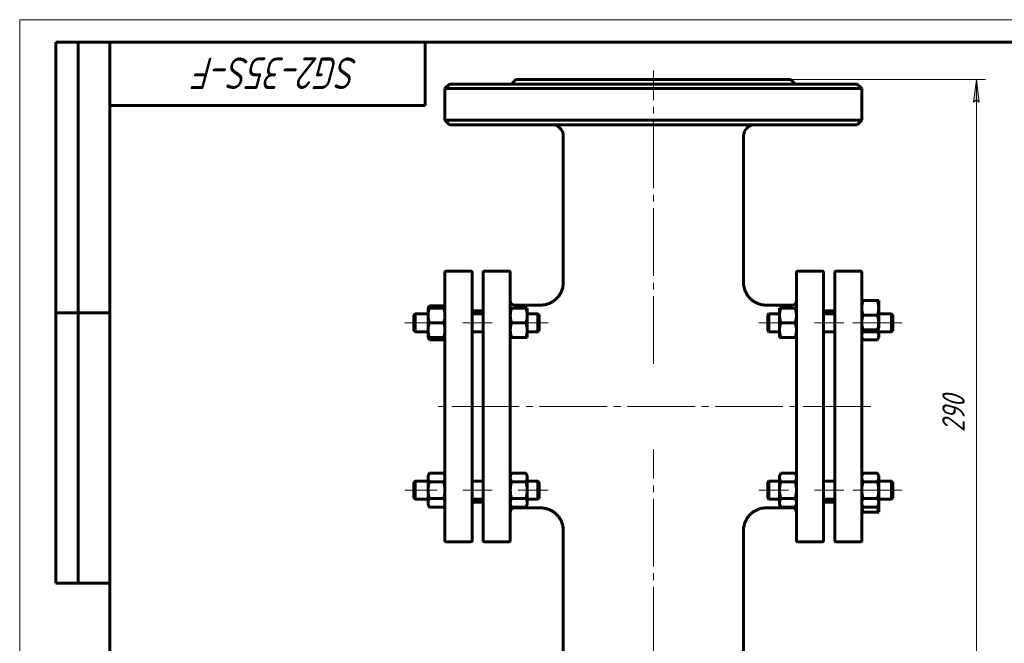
# Model space of a CAD drawing. Header units: millimetres. Extents: x 0 to 420, y 0 to 297.
# Tile 4 of 5: x 0 to 219, y 159 to 297. Entities that reach past the tile are written whole.
import ezdxf

# ---------------------------------------------------------------- set-up
doc = ezdxf.new("R2010")
doc.units = ezdxf.units.MM
for name, pattern in [('K5LT_AXLED', [19.5, 15, -1.5, 1.5, -1.5]), ('K5LT_BASIC', [0]), ('K5LT_THIN', [0])]:
    doc.linetypes.add(name, pattern=pattern)
doc.layers.add('Системный слой', color=7, linetype='Continuous')
doc.layers.add('Системный слой (1)', color=7, linetype='Continuous', true_color=0x6c6c6c)
doc.styles.add('KDIMTEXTSTYLE', font='GOST_AU.SHX', dxfattribs={"width": 0.96, "oblique": 15, "height": 5})
doc.styles.add('KTEXTSTYLE', font='GOST_AU.SHX', dxfattribs={"width": 0.96, "height": 5})
doc.dimstyles.new('KDIMSTYLE (0.50)', dxfattribs={"dimtxt": 5, "dimasz": 1, "dimexe": 2, "dimexo": 0, "dimgap": 1, "dimtad": 1, "dimlfac": 2, "dimtxsty": 'KDIMTEXTSTYLE', "dimsah": 1, "dimcen": 0, "dimdle": 1, "dimadec": 0, "dimazin": 0, "dimtfac": 0.667, "dimtmove": 0, "dimatfit": 3, "dimfxl": 1, "dimtvp": 1, "dimtolj": 1, "dimtzin": 0, "dimarcsym": 0})

# ---------------------------------------------------------------- blocks, each defined once
blk = doc.blocks.new('U0')
at = {"layer": 'Системный слой (1)', "linetype": 'K5LT_BASIC', "lineweight": 60}
for p, q in [((90.69, 226.52), (90.75, 226.35)), ((90.75, 226.35), (90.82, 226.19)), ((90.82, 226.19), (90.92, 226.01))]:
    blk.add_line(p, q, dxfattribs=at)
blk = doc.blocks.new('U1')
at = {"layer": 'Системный слой (1)', "linetype": 'K5LT_BASIC', "lineweight": 60}
for p, q in [((90.75, 233.18), (90.69, 233.02)), ((90.82, 233.34), (90.75, 233.18)), ((90.92, 233.52), (90.82, 233.34))]:
    blk.add_line(p, q, dxfattribs=at)
blk = doc.blocks.new('U2')
at = {"layer": 'Системный слой (1)', "linetype": 'K5LT_BASIC', "lineweight": 60}
for p, q in [((94.09, 226.01), (94.18, 226.19)), ((94.18, 226.19), (94.25, 226.35)), ((94.25, 226.35), (94.31, 226.52))]:
    blk.add_line(p, q, dxfattribs=at)
blk = doc.blocks.new('U3')
at = {"layer": 'Системный слой (1)', "linetype": 'K5LT_BASIC', "lineweight": 60}
for p, q in [((94.18, 233.34), (94.09, 233.52)), ((94.25, 233.18), (94.18, 233.34)), ((94.31, 233.02), (94.25, 233.18))]:
    blk.add_line(p, q, dxfattribs=at)
blk = doc.blocks.new('U4')
at = {"layer": 'Системный слой (1)', "linetype": 'K5LT_BASIC', "lineweight": 60}
for p, q in [((109.88, 188.7), (115.63, 188.7)), ((165.63, 188.7), (171.38, 188.7))]:
    blk.add_line(p, q, dxfattribs=at)
blk = doc.blocks.new('U5')
at = {"layer": 'Системный слой (1)', "linetype": 'K5LT_BASIC', "lineweight": 60}
for p, q in [((190.63, 189.38), (190.63, 189.39)), ((190.63, 189.37), (190.63, 189.38)), ((190.63, 189.36), (190.63, 189.37))]:
    blk.add_line(p, q, dxfattribs=at)
blk = doc.blocks.new('U6')
at = {"layer": 'Системный слой (1)', "linetype": 'K5LT_BASIC', "lineweight": 60}
for p, q in [((186.88, 189.39), (186.88, 189.38)), ((186.88, 189.38), (186.88, 189.37)), ((186.88, 189.37), (186.88, 189.36))]:
    blk.add_line(p, q, dxfattribs=at)
blk = doc.blocks.new('U7')
at = {"layer": 'Системный слой (1)', "linetype": 'K5LT_BASIC', "lineweight": 60}
for p, q in [((109.88, 233.7), (115.63, 233.7)), ((165.63, 233.7), (171.38, 233.7))]:
    blk.add_line(p, q, dxfattribs=at)
blk = doc.blocks.new('U8')
at = {"layer": 'Системный слой (1)', "linetype": 'K5LT_BASIC', "lineweight": 60}
for p, q in [((186.97, 227.48), (186.9, 227.21)), ((187.1, 227.77), (186.97, 227.48)), ((186.9, 227.21), (186.88, 226.95))]:
    blk.add_line(p, q, dxfattribs=at)
blk = doc.blocks.new('U9')
at = {"layer": 'Системный слой (1)', "linetype": 'K5LT_BASIC', "lineweight": 60}
for p, q in [((190.53, 227.48), (190.4, 227.77)), ((190.6, 227.21), (190.53, 227.48)), ((190.63, 226.95), (190.6, 227.21))]:
    blk.add_line(p, q, dxfattribs=at)
blk = doc.blocks.new('D0')
at = {"layer": 'Системный слой (1)'}
for points in [[(212.96, 278.7), (212.3, 283.7), (211.64, 278.7), (212.3, 279.2)], [(212.3, 138.7), (212.96, 143.7), (212.3, 143.2), (211.64, 143.7)]]:
    blk.add_hatch(color=256, dxfattribs=at).paths.add_polyline_path(points)
at = {"layer": 'Системный слой (1)', "linetype": 'K5LT_THIN', "lineweight": 18}
for p, q in [((140.63, 283.7), (214.3, 283.7)), ((211.64, 278.7), (212.3, 283.7)), ((212.3, 283.7), (212.96, 278.7)), ((212.3, 279.2), (211.64, 278.7)), ((212.96, 278.7), (212.3, 279.2)), ((212.3, 138.7), (211.64, 143.7)), ((211.64, 143.7), (212.3, 143.2)), ((212.3, 143.2), (212.96, 143.7)), ((212.96, 143.7), (212.3, 138.7)), ((140.63, 138.7), (214.3, 138.7))]:
    blk.add_line(p, q, dxfattribs=at)
blk.add_wipeout([(211.3, 205.53), (203.92, 205.53), (203.92, 216.42), (211.3, 216.42)]).dxf.layer = 'Системный слой (1)'
blk.add_line((212.3, 283.7), (212.3, 138.7), dxfattribs=at)
at = {"layer": 'Системный слой (1)', "insert": (204.72, 205.53), "char_height": 5, "attachment_point": 1, "rotation": 90, "style": 'KTEXTSTYLE'}
blk.add_mtext('\\H5.0;\\W1.000;\\Q15;\\Q15;\\W0.960;290', dxfattribs=at)
blk = doc.blocks.new('KDIMARROW_01')
at = {"layer": 'Системный слой'}
blk.add_hatch(color=0, dxfattribs=at).paths.add_polyline_path([(-5, -0.66), (0, 0), (-5, 0.66), (-4.5, 0)])
at = {"layer": 'Системный слой', "color": 0, "linetype": 'K5LT_THIN', "lineweight": 18}
for p, q in [((-4.5, 0), (-5, 0.66)), ((-5, 0.66), (0, 0)), ((0, 0), (-5, -0.66)), ((-5, -0.66), (-4.5, 0))]:
    blk.add_line(p, q, dxfattribs=at)
at = {"layer": 'Системный слой (1)', "color": 0, "linetype": 'K5LT_THIN', "lineweight": 18}
blk.add_line((320.16, 211.2), (319.66, 211.2), dxfattribs=at)
blk = doc.blocks.new('U64')
at = {"linetype": 'K5LT_THIN', "lineweight": 18}
for p, q in [((0, 0), (0, 297)), ((0, 297), (420, 297))]:
    blk.add_line(p, q, dxfattribs=at)
at = {"linetype": 'K5LT_BASIC', "lineweight": 60}
for p, q in [((8, 172), (8, 292)), ((20, 292), (8, 292)), ((13, 172), (13, 292)), ((20, 5), (20, 292)), ((20, 292), (415, 292)), ((90, 292), (90, 278)), ((90, 278), (20, 278)), ((20, 232), (8, 232)), ((20, 172), (8, 172))]:
    blk.add_line(p, q, dxfattribs=at)
at = {"insert": (75.17, 281.64), "char_height": 7, "attachment_point": 1, "rotation": 180, "style": 'KTEXTSTYLE'}
blk.add_mtext('\\H5.0;\\W1.000;\\Q15;\\Q15;\\W0.960;\\H7.00;SG2-35S-F', dxfattribs=at)

msp = doc.modelspace()

# ---------------------------------------------------------------- linework, layer by layer
at = {"layer": 'Системный слой (1)', "linetype": 'K5LT_BASIC', "lineweight": 60}
for p, q in [((95.3765, 282.7041), (94.3765, 281.7041)), ((95.3765, 282.7041), (185.8765, 282.7041)), ((110.1265, 283.7041), (109.1265, 282.7041)), ((110.1265, 283.7041), (171.1265, 283.7041)), ((171.1265, 283.7041), (172.1265, 282.7041)), ((185.8765, 282.7041), (186.8765, 281.7041)), ((94.3765, 274.7041), (94.3765, 281.7041)), ((94.3765, 281.7041), (186.8765, 281.7041)), ((186.8765, 274.7041), (186.8765, 281.7041)), ((186.8765, 274.7041), (94.3765, 274.7041)), ((95.3765, 273.7041), (94.3765, 274.7041)), ((95.3765, 273.7041), (185.8765, 273.7041)), ((185.8765, 273.7041), (186.8765, 274.7041)), ((120.627, 238.7034), (120.6265, 271.2041)), ((160.6259, 238.7034), (160.6265, 271.2041)), ((94.3765, 181.4541), (94.3765, 240.9541)), ((94.6265, 241.2041), (100.1265, 241.2041)), ((100.3765, 240.9541), (100.3765, 181.4541)), ((102.8765, 181.4541), (102.8765, 240.9541)), ((108.6265, 241.2041), (103.1265, 241.2041)), ((108.8765, 240.9541), (108.8765, 181.4541)), ((172.3765, 240.9541), (172.3765, 181.4541)), ((178.1265, 241.2041), (172.6265, 241.2041)), ((178.3765, 181.4541), (178.3765, 240.9541)), ((180.8765, 240.9541), (180.8765, 181.4541)), ((181.1265, 241.2041), (186.6265, 241.2041)), ((186.8765, 234.6774), (186.8765, 240.9541)), ((186.8765, 234.6774), (187.1667, 234.6774)), ((186.8765, 233.0524), (186.8765, 234.6774)), ((187.1667, 234.6774), (190.3362, 234.6774)), ((190.3362, 234.6774), (190.6265, 234.6774)), ((190.6265, 234.6774), (190.6265, 233.0524)), ((87.5015, 231.5156), (87.7515, 231.7656)), ((87.7515, 231.7656), (87.7515, 227.7656)), ((87.7515, 231.7656), (90.6265, 231.7656)), ((90.6265, 233.0156), (90.9167, 233.5184)), ((90.6265, 231.3906), (90.6265, 233.0156)), ((90.6265, 233.0156), (90.9167, 233.0156)), ((90.9167, 233.5184), (94.0862, 233.5184)), ((90.9167, 233.0156), (94.0862, 233.0156)), ((94.3765, 233.0156), (94.0862, 233.5184)), ((94.0862, 233.0156), (94.3765, 233.0156)), ((100.3765, 232.4541), (102.8765, 232.4541)), ((100.3765, 231.7656), (102.8765, 231.7656)), ((108.8765, 233.0156), (109.1667, 233.0156)), ((109.1667, 233.0156), (112.3362, 233.0156)), ((112.3362, 233.0156), (112.6265, 233.0156)), ((112.6265, 233.0156), (112.6265, 231.3906)), ((112.6265, 231.7656), (115.0015, 231.7656)), ((115.2515, 231.5156), (115.0015, 231.7656)), ((115.0015, 227.7656), (115.0015, 231.7656)), ((115.6271, 233.7035), (115.6271, 233.7035)), ((165.6258, 233.7035), (165.6258, 233.7035)), ((166.0015, 231.5156), (166.2515, 231.7656)), ((166.2515, 231.7656), (168.6265, 231.7656)), ((166.2515, 227.7656), (166.2515, 231.7656)), ((168.6265, 231.3906), (168.6265, 233.0156)), ((168.6265, 233.0156), (168.9167, 233.0156)), ((168.9167, 233.0156), (172.0862, 233.0156)), ((172.0862, 233.0156), (172.3765, 233.0156)), ((178.3765, 232.4541), (180.8765, 232.4541)), ((178.3765, 231.7656), (180.8765, 231.7656)), ((186.8765, 231.4357), (186.8765, 233.0524)), ((190.6265, 233.0524), (190.6265, 229.8024)), ((190.6265, 231.7656), (193.5015, 231.7656)), ((193.7515, 231.5156), (193.5015, 231.7656)), ((193.5015, 231.7656), (193.5015, 227.7656)), ((87.5015, 228.0156), (87.5015, 231.5156)), ((90.6265, 228.1406), (90.6265, 231.3906)), ((90.9167, 229.7656), (94.0862, 229.7656)), ((109.1667, 229.7656), (112.3362, 229.7656)), ((112.6265, 231.3906), (112.6265, 228.1406)), ((115.2515, 231.5156), (115.2515, 228.0156)), ((166.0015, 231.5156), (166.0015, 228.0156)), ((168.6265, 228.1406), (168.6265, 231.3906)), ((168.9167, 229.7656), (172.0862, 229.7656)), ((186.8765, 192.9122), (186.8765, 231.4357)), ((187.1667, 231.4274), (190.3362, 231.4274)), ((190.6265, 229.8024), (190.6265, 228.6219)), ((193.7515, 228.0156), (193.7515, 231.5156)), ((87.5015, 228.0156), (87.7515, 227.7656)), ((87.7515, 227.7656), (90.6265, 227.7656)), ((90.6265, 226.5156), (90.6265, 228.1406)), ((100.3765, 227.7656), (102.8765, 227.7656)), ((112.6265, 228.1406), (112.6265, 226.5156)), ((112.6265, 227.7656), (115.0015, 227.7656)), ((115.2515, 228.0156), (115.0015, 227.7656)), ((166.0015, 228.0156), (166.2515, 227.7656)), ((166.2515, 227.7656), (168.6265, 227.7656)), ((168.6265, 226.5156), (168.6265, 228.1406)), ((178.3765, 227.7656), (180.8765, 227.7656)), ((186.8765, 227.7656), (193.5015, 227.7656)), ((187.1667, 228.1774), (187.0034, 228.1774)), ((187.1667, 228.1774), (190.3362, 228.1774)), ((190.4995, 228.1774), (190.3362, 228.1774)), ((190.6265, 227.7656), (190.6265, 226.951)), ((193.7515, 228.0156), (193.5015, 227.7656)), ((90.9167, 226.5156), (90.6265, 226.5156)), ((90.6265, 226.5156), (90.9167, 226.0128)), ((90.9167, 226.5156), (94.0862, 226.5156)), ((90.9167, 226.0128), (94.0862, 226.0128)), ((94.3765, 226.5156), (94.0862, 226.5156)), ((94.3765, 226.5156), (94.0862, 226.0128)), ((109.1667, 226.5156), (108.8765, 226.5156)), ((109.1667, 226.5156), (112.3362, 226.5156)), ((112.6265, 226.5156), (112.3362, 226.5156)), ((168.9167, 226.5156), (168.6265, 226.5156)), ((168.9167, 226.5156), (172.0862, 226.5156)), ((172.3765, 226.5156), (172.0862, 226.5156)), ((186.8765, 226.5156), (187.1667, 226.0128)), ((187.1667, 226.0128), (190.3362, 226.0128)), ((190.6265, 226.5156), (190.3362, 226.0128)), ((190.6265, 226.951), (190.6265, 226.5156)), ((87.5015, 194.3925), (87.7515, 194.6425)), ((87.7515, 194.6425), (87.7515, 190.6425)), ((87.7515, 194.6425), (90.6265, 194.6425)), ((90.6265, 195.8925), (90.9167, 196.3953)), ((90.6265, 195.4571), (90.6265, 195.8925)), ((90.6265, 192.6425), (90.6265, 195.4571)), ((90.9167, 196.3953), (94.0862, 196.3953)), ((90.9167, 194.5189), (94.0862, 194.5189)), ((94.3765, 195.8925), (94.0862, 196.3953)), ((100.3765, 194.6425), (102.8765, 194.6425)), ((108.8765, 195.8925), (109.1667, 196.3953)), ((109.1667, 196.3953), (112.3362, 196.3953)), ((109.1667, 194.5189), (112.3362, 194.5189)), ((112.6265, 195.8925), (112.3362, 196.3953)), ((112.6265, 195.8925), (112.6265, 195.4571)), ((112.6265, 195.4571), (112.6265, 192.6425)), ((112.6265, 194.6425), (115.0015, 194.6425)), ((115.2515, 194.3925), (115.0015, 194.6425)), ((115.0015, 190.6425), (115.0015, 194.6425)), ((166.0015, 194.3925), (166.2515, 194.6425)), ((166.2515, 190.6425), (166.2515, 194.6425)), ((166.2515, 194.6425), (168.6265, 194.6425)), ((168.6265, 195.8925), (168.9167, 196.3953)), ((168.6265, 195.4571), (168.6265, 195.8925)), ((168.6265, 192.6425), (168.6265, 195.4571)), ((168.9167, 196.3953), (172.0862, 196.3953)), ((168.9167, 194.5189), (172.0862, 194.5189)), ((172.3765, 195.8925), (172.0862, 196.3953)), ((178.3765, 194.6425), (180.8765, 194.6425)), ((186.8765, 195.8925), (187.1667, 196.3953)), ((187.1667, 196.3953), (190.3362, 196.3953)), ((187.1667, 194.5189), (190.3362, 194.5189)), ((190.6265, 195.8925), (190.3362, 196.3953)), ((190.6265, 195.8925), (190.6265, 195.4571)), ((190.6265, 195.4571), (190.6265, 192.6425)), ((190.6265, 194.6425), (193.5015, 194.6425)), ((193.5015, 194.6425), (193.5015, 190.6425)), ((193.7515, 194.3925), (193.5015, 194.6425)), ((87.5015, 190.8925), (87.5015, 194.3925)), ((90.6265, 189.8279), (90.6265, 192.6425)), ((112.6265, 192.6425), (112.6265, 189.8279)), ((115.2515, 194.3925), (115.2515, 190.8925)), ((166.0015, 194.3925), (166.0015, 190.8925)), ((168.6265, 189.8279), (168.6265, 192.6425)), ((186.8765, 192.6425), (186.8765, 192.9122)), ((186.8765, 189.8279), (186.8765, 192.6425)), ((190.6265, 192.6425), (190.6265, 189.8279)), ((193.7515, 190.8925), (193.7515, 194.3925)), ((87.5015, 190.8925), (87.7515, 190.6425)), ((87.7515, 190.6425), (90.6265, 190.6425)), ((90.9167, 190.7661), (94.0862, 190.7661)), ((100.3765, 190.6425), (102.8765, 190.6425)), ((109.1667, 190.7661), (112.3362, 190.7661)), ((112.6265, 190.6425), (115.0015, 190.6425)), ((115.2515, 190.8925), (115.0015, 190.6425)), ((166.0015, 190.8925), (166.2515, 190.6425)), ((166.2515, 190.6425), (168.6265, 190.6425)), ((168.9167, 190.7661), (172.0862, 190.7661)), ((178.3765, 190.6425), (180.8765, 190.6425)), ((187.1667, 190.7661), (190.3362, 190.7661)), ((190.6265, 190.6425), (193.5015, 190.6425)), ((193.7515, 190.8925), (193.5015, 190.6425)), ((90.6265, 189.3925), (90.6265, 189.8279)), ((90.6265, 189.3925), (90.9167, 188.8897)), ((90.9167, 188.8897), (94.0862, 188.8897)), ((94.3765, 189.3925), (94.0862, 188.8897)), ((100.3765, 189.9541), (102.8765, 189.9541)), ((108.8765, 189.3925), (109.1667, 188.8897)), ((109.1667, 188.8897), (112.3362, 188.8897)), ((112.6265, 189.3925), (112.3362, 188.8897)), ((112.6265, 189.8279), (112.6265, 189.3925)), ((115.6271, 188.7046), (115.6271, 188.7046)), ((165.6258, 188.7046), (165.6258, 188.7046)), ((168.6265, 189.3925), (168.6265, 189.8279)), ((168.6265, 189.3925), (168.9167, 188.8897)), ((168.9167, 188.8897), (172.0862, 188.8897)), ((172.3765, 189.3925), (172.0862, 188.8897)), ((178.3765, 189.9541), (180.8765, 189.9541)), ((186.8765, 189.3925), (186.8765, 189.8279)), ((186.8765, 189.3925), (187.1667, 188.8897)), ((186.8765, 189.3925), (186.8765, 189.3925)), ((186.8765, 181.4541), (186.8765, 189.3925)), ((187.1667, 188.8897), (190.3362, 188.8897)), ((190.6265, 189.3925), (190.3362, 188.8897)), ((190.6265, 189.8279), (190.6265, 189.3925)), ((190.6265, 189.3925), (190.6265, 189.3558)), ((190.6265, 189.3558), (190.6265, 187.7308)), ((187.1667, 187.7308), (186.8765, 187.7308)), ((187.1667, 187.7308), (190.3362, 187.7308)), ((190.6265, 187.7308), (190.3362, 187.7308)), ((120.6265, 151.2041), (120.627, 183.7047)), ((160.6265, 151.2041), (160.6259, 183.7047)), ((94.6265, 181.2041), (100.1265, 181.2041)), ((108.6265, 181.2041), (103.1265, 181.2041)), ((178.1265, 181.2041), (172.6265, 181.2041)), ((181.1265, 181.2041), (186.6265, 181.2041))]:
    msp.add_line(p, q, dxfattribs=at)
at = {"layer": 'Системный слой (1)', "linetype": 'K5LT_AXLED', "lineweight": 18}
for p, q in [((92.6265, 229.7656), (85.5015, 229.7656)), ((104.8765, 229.7656), (98.3765, 229.7656)), ((117.2515, 229.7656), (110.6265, 229.7656)), ((92.6265, 192.6425), (85.5015, 192.6425)), ((104.8765, 192.6425), (98.3765, 192.6425)), ((117.2515, 192.6425), (110.6265, 192.6425))]:
    msp.add_line(p, q, dxfattribs=at)
at = {"layer": 'Системный слой (1)', "linetype": 'K5LT_BASIC', "lineweight": 60}
for centre, radius, start, end in [((118.1265, 271.2041), 2.5, 0, 90), ((163.1265, 271.2041), 2.5, 90, 180), ((94.6265, 240.9541), 0.25, 90, 180), ((100.1265, 240.9541), 0.25, 0, 90), ((103.1265, 240.9541), 0.25, 90, 180), ((108.6265, 240.9541), 0.25, 0, 90), ((172.6265, 240.9541), 0.25, 90, 180), ((178.1265, 240.9541), 0.25, 0, 90), ((181.1265, 240.9541), 0.25, 90, 180), ((186.6265, 240.9541), 0.25, 0, 90), ((109.8765, 234.7041), 1, 180, 270), ((171.3765, 234.7041), 1, 270, 0), ((109.8765, 187.7041), 1, 90, 180), ((171.3765, 187.7041), 1, 0, 90), ((94.6265, 181.4541), 0.25, 180, 270), ((100.1265, 181.4541), 0.25, 270, 0), ((103.1265, 181.4541), 0.25, 180, 270), ((108.6265, 181.4541), 0.25, 270, 0), ((172.6265, 181.4541), 0.25, 180, 270), ((178.1265, 181.4541), 0.25, 270, 0), ((181.1265, 181.4541), 0.25, 180, 270), ((186.6265, 181.4541), 0.25, 270, 0)]:
    msp.add_arc(centre, radius, start, end, dxfattribs=at)
for points, knots in [([(120.627, 238.7034), (120.627, 238.7024), (120.627, 238.7012), (120.627, 238.6986), (120.627, 238.6969), (120.627, 238.6922), (120.627, 238.6892), (120.6269, 238.6802), (120.6269, 238.6743), (120.6268, 238.6567), (120.6266, 238.6451), (120.6261, 238.6103), (120.6256, 238.5873), (120.6237, 238.5184), (120.6217, 238.4727), (120.6141, 238.3365), (120.6065, 238.246), (120.5765, 237.9772), (120.5469, 237.7995), (120.4604, 237.4102), (120.399, 237.1997), (120.2496, 236.7897), (120.1619, 236.5903), (119.9618, 236.2062), (119.8497, 236.0214), (119.601, 235.6648), (119.4639, 235.4933), (119.1695, 235.1705), (119.0123, 235.0193), (118.6833, 234.7423), (118.5116, 234.6162), (118.1541, 234.3871), (117.9683, 234.2842), (117.574, 234.0968), (117.3649, 234.0139), (116.9368, 233.8761), (116.7179, 233.8214), (116.2779, 233.7423), (116.057, 233.7176), (115.7662, 233.705), (115.6967, 233.7035), (115.6271, 233.7035)], [0, 0, 0, 0, 0.00820386, 0.00820386, 0.02133005, 0.02133005, 0.04594164, 0.04594164, 0.09352405, 0.09352405, 0.1870481, 0.1870481, 0.37245542, 0.37245542, 0.73998853, 0.73998853, 1.46849166, 1.46849166, 2.91237181, 2.91237181, 4.66832998, 4.66832998, 6.41289686, 6.41289686, 8.14299875, 8.14299875, 9.90145444, 9.90145444, 11.64742919, 11.64742919, 13.35275455, 13.35275455, 15.05383266, 15.05383266, 16.85516558, 16.85516558, 18.66206854, 18.66206854, 20.44098447, 20.44098447, 20.99958981, 20.99958981, 20.99958981, 20.99958981]), ([(160.6259, 238.7034), (160.6259, 238.7018), (160.6259, 238.6994), (160.6259, 238.6953), (160.6259, 238.6929), (160.626, 238.6859), (160.626, 238.6814), (160.6261, 238.6683), (160.6261, 238.6598), (160.6264, 238.6344), (160.6267, 238.6177), (160.6277, 238.5683), (160.6287, 238.5356), (160.6327, 238.4392), (160.6365, 238.3756), (160.6514, 238.1882), (160.666, 238.0648), (160.7185, 237.7265), (160.7661, 237.5132), (160.8887, 237.0939), (160.9638, 236.8878), (161.1391, 236.4904), (161.239, 236.2988), (161.4637, 235.9283), (161.5887, 235.7495), (161.8614, 235.4086), (162.0094, 235.2465), (162.3227, 234.9456), (162.4878, 234.8066), (162.8294, 234.5558), (163.0052, 234.4432), (163.3819, 234.2336), (163.5837, 234.1383), (164.0004, 233.9737), (164.2155, 233.9048), (164.6515, 233.7965), (164.8726, 233.757), (165.2714, 233.7133), (165.4486, 233.7035), (165.6258, 233.7035)], [0, 0, 0, 0, 0.01312617, 0.01312617, 0.03281543, 0.03281543, 0.06891241, 0.06891241, 0.13782481, 0.13782481, 0.27236809, 0.27236809, 0.53489155, 0.53489155, 1.04681237, 1.04681237, 2.04440192, 2.04440192, 3.79468369, 3.79468369, 5.54996014, 5.54996014, 7.28011261, 7.28011261, 9.02637902, 9.02637902, 10.78326045, 10.78326045, 12.5115691, 12.5115691, 14.18310861, 14.18310861, 15.97007676, 15.97007676, 17.77822079, 17.77822079, 19.57494903, 19.57494903, 20.99794904, 20.99794904, 20.99794904, 20.99794904]), ([(186.8765, 228.6219), (186.8984, 228.5475), (186.9362, 228.417), (186.9766, 228.274), (186.997, 228.2007), (187.0034, 228.1774)], [0, 0, 0, 0, 2.64303555, 4.89941504, 6, 6, 6, 6]), ([(190.4995, 228.1774), (190.5149, 228.2329), (190.5483, 228.3526), (190.5928, 228.5074), (190.6203, 228.6011), (190.6265, 228.6219)], [0, 0, 0, 0, 2.62135006, 5.25990988, 6, 6, 6, 6]), ([(120.627, 183.7047), (120.627, 183.7057), (120.627, 183.7069), (120.627, 183.7096), (120.627, 183.7112), (120.627, 183.7159), (120.627, 183.719), (120.6269, 183.7279), (120.6269, 183.7339), (120.6268, 183.7514), (120.6266, 183.7631), (120.6261, 183.7978), (120.6256, 183.8209), (120.6237, 183.8897), (120.6217, 183.9354), (120.6141, 184.0717), (120.6065, 184.1621), (120.5765, 184.431), (120.5469, 184.6087), (120.4604, 184.9979), (120.399, 185.2085), (120.2496, 185.6185), (120.1619, 185.8179), (119.9618, 186.202), (119.8497, 186.3868), (119.601, 186.7434), (119.4639, 186.915), (119.1695, 187.2377), (119.0124, 187.3889), (118.6834, 187.6658), (118.5118, 187.7919), (118.1544, 188.0209), (117.9687, 188.1238), (117.5745, 188.3112), (117.3653, 188.3941), (116.9372, 188.5319), (116.7182, 188.5867), (116.2781, 188.6658), (116.0571, 188.6905), (115.7662, 188.7031), (115.6967, 188.7046), (115.6271, 188.7046)], [0, 0, 0, 0, 0.00820374, 0.00820374, 0.02132973, 0.02132973, 0.04594096, 0.04594096, 0.09352266, 0.09352266, 0.18704532, 0.18704532, 0.37244989, 0.37244989, 0.73997754, 0.73997754, 1.46846986, 1.46846986, 2.91232858, 2.91232858, 4.66845037, 4.66845037, 6.41309779, 6.41309779, 8.14323813, 8.14323813, 9.90157751, 9.90157751, 11.64724992, 11.64724992, 13.3520815, 13.3520815, 15.05274799, 15.05274799, 16.85403369, 16.85403369, 18.66129757, 18.66129757, 20.4409144, 20.4409144, 20.99958982, 20.99958982, 20.99958982, 20.99958982]), ([(160.6259, 183.7047), (160.6259, 183.7063), (160.6259, 183.7087), (160.6259, 183.7128), (160.6259, 183.7153), (160.626, 183.7222), (160.626, 183.7267), (160.6261, 183.7398), (160.6261, 183.7484), (160.6264, 183.7737), (160.6267, 183.7905), (160.6277, 183.8399), (160.6287, 183.8725), (160.6327, 183.9689), (160.6365, 184.0325), (160.6514, 184.2199), (160.666, 184.3434), (160.7185, 184.6816), (160.7661, 184.895), (160.8887, 185.3144), (160.9638, 185.5204), (161.1391, 185.9178), (161.239, 186.1094), (161.4637, 186.48), (161.5887, 186.6587), (161.8614, 186.9997), (162.0093, 187.1618), (162.3226, 187.4626), (162.4877, 187.6016), (162.8292, 187.8523), (163.005, 187.9648), (163.3815, 188.1744), (163.5833, 188.2697), (164.0001, 188.4344), (164.2152, 188.5032), (164.6513, 188.6115), (164.8724, 188.6511), (165.2714, 188.6948), (165.4485, 188.7046), (165.6258, 188.7046)], [0, 0, 0, 0, 0.01312598, 0.01312598, 0.03281495, 0.03281495, 0.06891139, 0.06891139, 0.13782277, 0.13782277, 0.27236405, 0.27236405, 0.53488362, 0.53488362, 1.04679684, 1.04679684, 2.04437158, 2.04437158, 3.79483986, 3.79483986, 5.55024751, 5.55024751, 7.28043551, 7.28043551, 9.02668325, 9.02668325, 10.78335615, 10.78335615, 12.51125906, 12.51125906, 14.18226937, 14.18226937, 15.96901345, 15.96901345, 17.77731742, 17.77731742, 19.57459011, 19.57459011, 20.99794907, 20.99794907, 20.99794907, 20.99794907])]:
    msp.add_open_spline(points, degree=3, knots=knots, dxfattribs=at)
for points in [[(187.1667, 234.6774), (186.8765, 233.8065), (186.8765, 233.0524)], [(190.6265, 233.0524), (190.6265, 233.8065), (190.3362, 234.6774)], [(90.9167, 233.0156), (90.6265, 232.1448), (90.6265, 231.3906)], [(94.3765, 231.3906), (94.3765, 232.1448), (94.0862, 233.0156)], [(109.1667, 233.0156), (108.8765, 232.1448), (108.8765, 231.3906)], [(112.6265, 231.3906), (112.6265, 232.1448), (112.3362, 233.0156)], [(168.9167, 233.0156), (168.6265, 232.1448), (168.6265, 231.3906)], [(172.3765, 231.3906), (172.3765, 232.1448), (172.0862, 233.0156)], [(186.8765, 233.0524), (186.8765, 232.2982), (187.1667, 231.4274)], [(190.3362, 231.4274), (190.6265, 232.2982), (190.6265, 233.0524)], [(90.6265, 231.3906), (90.6265, 230.6365), (90.9167, 229.7656)], [(90.9167, 229.7656), (90.6265, 228.8948), (90.6265, 228.1406)], [(94.0862, 229.7656), (94.3765, 230.6365), (94.3765, 231.3906)], [(94.3765, 228.1406), (94.3765, 228.8948), (94.0862, 229.7656)], [(108.8765, 231.3906), (108.8765, 230.6365), (109.1667, 229.7656)], [(109.1667, 229.7656), (108.8765, 228.8948), (108.8765, 228.1406)], [(112.3362, 229.7656), (112.6265, 230.6365), (112.6265, 231.3906)], [(112.6265, 228.1406), (112.6265, 228.8948), (112.3362, 229.7656)], [(168.6265, 231.3906), (168.6265, 230.6365), (168.9167, 229.7656)], [(168.9167, 229.7656), (168.6265, 228.8948), (168.6265, 228.1406)], [(172.0862, 229.7656), (172.3765, 230.6365), (172.3765, 231.3906)], [(172.3765, 228.1406), (172.3765, 228.8948), (172.0862, 229.7656)], [(187.1667, 231.4274), (186.8765, 230.5565), (186.8765, 229.8024)], [(186.8765, 229.8024), (186.8765, 229.0482), (187.1667, 228.1774)], [(190.6265, 229.8024), (190.6265, 230.5565), (190.3362, 231.4274)], [(190.3362, 228.1774), (190.6265, 229.0482), (190.6265, 229.8024)], [(90.6265, 228.1406), (90.6265, 227.3865), (90.9167, 226.5156)], [(94.0862, 226.5156), (94.3765, 227.3865), (94.3765, 228.1406)], [(108.8765, 228.1406), (108.8765, 227.3865), (109.1667, 226.5156)], [(112.3362, 226.5156), (112.6265, 227.3865), (112.6265, 228.1406)], [(168.6265, 228.1406), (168.6265, 227.3865), (168.9167, 226.5156)], [(172.0862, 226.5156), (172.3765, 227.3865), (172.3765, 228.1406)], [(186.8765, 226.951), (186.8765, 226.5156), (187.1667, 226.0128)], [(190.3362, 226.0128), (190.6265, 226.5156), (190.6265, 226.951)], [(90.9167, 196.3953), (90.6265, 195.8925), (90.6265, 195.4571)], [(90.6265, 195.4571), (90.6265, 195.0217), (90.9167, 194.5189)], [(90.9167, 194.5189), (90.6265, 193.5134), (90.6265, 192.6425)], [(94.3765, 195.4571), (94.3765, 195.8925), (94.0862, 196.3953)], [(94.0862, 194.5189), (94.3765, 195.0217), (94.3765, 195.4571)], [(94.3765, 192.6425), (94.3765, 193.5134), (94.0862, 194.5189)], [(109.1667, 196.3953), (108.8765, 195.8925), (108.8765, 195.4571)], [(108.8765, 195.4571), (108.8765, 195.0217), (109.1667, 194.5189)], [(109.1667, 194.5189), (108.8765, 193.5134), (108.8765, 192.6425)], [(112.6265, 195.4571), (112.6265, 195.8925), (112.3362, 196.3953)], [(112.3362, 194.5189), (112.6265, 195.0217), (112.6265, 195.4571)], [(112.6265, 192.6425), (112.6265, 193.5134), (112.3362, 194.5189)], [(168.9167, 196.3953), (168.6265, 195.8925), (168.6265, 195.4571)], [(168.6265, 195.4571), (168.6265, 195.0217), (168.9167, 194.5189)], [(168.9167, 194.5189), (168.6265, 193.5134), (168.6265, 192.6425)], [(172.3765, 195.4571), (172.3765, 195.8925), (172.0862, 196.3953)], [(172.0862, 194.5189), (172.3765, 195.0217), (172.3765, 195.4571)], [(172.3765, 192.6425), (172.3765, 193.5134), (172.0862, 194.5189)], [(187.1667, 196.3953), (186.8765, 195.8925), (186.8765, 195.4571)], [(186.8765, 195.4571), (186.8765, 195.0217), (187.1667, 194.5189)], [(187.1667, 194.5189), (186.8765, 193.5134), (186.8765, 192.6425)], [(190.6265, 195.4571), (190.6265, 195.8925), (190.3362, 196.3953)], [(190.3362, 194.5189), (190.6265, 195.0217), (190.6265, 195.4571)], [(190.6265, 192.6425), (190.6265, 193.5134), (190.3362, 194.5189)], [(90.6265, 192.6425), (90.6265, 191.7717), (90.9167, 190.7661)], [(94.0862, 190.7661), (94.3765, 191.7717), (94.3765, 192.6425)], [(108.8765, 192.6425), (108.8765, 191.7717), (109.1667, 190.7661)], [(112.3362, 190.7661), (112.6265, 191.7717), (112.6265, 192.6425)], [(168.6265, 192.6425), (168.6265, 191.7717), (168.9167, 190.7661)], [(172.0862, 190.7661), (172.3765, 191.7717), (172.3765, 192.6425)], [(186.8765, 192.6425), (186.8765, 191.7717), (187.1667, 190.7661)], [(190.3362, 190.7661), (190.6265, 191.7717), (190.6265, 192.6425)], [(90.9167, 190.7661), (90.6265, 190.2634), (90.6265, 189.8279)], [(94.3765, 189.8279), (94.3765, 190.2634), (94.0862, 190.7661)], [(109.1667, 190.7661), (108.8765, 190.2634), (108.8765, 189.8279)], [(112.6265, 189.8279), (112.6265, 190.2634), (112.3362, 190.7661)], [(168.9167, 190.7661), (168.6265, 190.2634), (168.6265, 189.8279)], [(172.3765, 189.8279), (172.3765, 190.2634), (172.0862, 190.7661)], [(187.1667, 190.7661), (186.8765, 190.2634), (186.8765, 189.8279)], [(190.6265, 189.8279), (190.6265, 190.2634), (190.3362, 190.7661)], [(90.6265, 189.8279), (90.6265, 189.3925), (90.9167, 188.8897)], [(94.0862, 188.8897), (94.3765, 189.3925), (94.3765, 189.8279)], [(108.8765, 189.8279), (108.8765, 189.3925), (109.1667, 188.8897)], [(112.3362, 188.8897), (112.6265, 189.3925), (112.6265, 189.8279)], [(168.6265, 189.8279), (168.6265, 189.3925), (168.9167, 188.8897)], [(172.0862, 188.8897), (172.3765, 189.3925), (172.3765, 189.8279)], [(186.8765, 189.8279), (186.8765, 189.3925), (187.1667, 188.8897)], [(186.8765, 189.3558), (186.8765, 188.6016), (187.1667, 187.7308)], [(190.3362, 188.8897), (190.6265, 189.3925), (190.6265, 189.8279)], [(190.3362, 187.7308), (190.6265, 188.6016), (190.6265, 189.3558)]]:
    msp.add_rational_spline(points, [1, 1.0379548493, 1], degree=2, dxfattribs=at)

# ---------------------------------------------------------------- block references
at = {"layer": 'Системный слой (1)'}
for name in ['U1', 'U3', 'U7', 'U8', 'U9', 'U0', 'U2', 'U4', 'U6', 'U5']:
    msp.add_blockref(name, (0, 0), dxfattribs=at)

# ---------------------------------------------------------------- next in the draw order: dimensions: what is measured, and where the dimension line sits
dim = msp.add_linear_dim(base=(212.3026, 283.7041), p1=(140.6265, 138.7041), p2=(140.6265, 283.7041), angle=90, dimstyle='KDIMSTYLE (0.50)', override={"dimexo": 0, "dimpost": '\\H5.0;\\W0.960;\\Q15;<>', "dimblk1": 'KDIMARROW_01', "dimblk2": 'KDIMARROW_01', "dimse1": 0, "dimse2": 0, "dimtol": 1, "dimtp": 0, "dimtm": 0, "dimtdec": 5, "dimtolj": 1}, dxfattribs=at)
dim.commit()
dim.dimension.update_dxf_attribs({"geometry": 'D0', "text_midpoint": (212.3026, 211.2041), "dimtype": 160})

# ---------------------------------------------------------------- next in the draw order: linework, layer by layer
at = {"layer": 'Системный слой (1)', "linetype": 'K5LT_AXLED', "lineweight": 18}
for p, q in [((140.6265, 220.6605), (140.6265, 285.7041)), ((170.6265, 229.7656), (164.0015, 229.7656)), ((182.8765, 229.7656), (176.3765, 229.7656)), ((195.7515, 229.7656), (184.8765, 229.7656)), ((188.8765, 211.2041), (92.3765, 211.2041)), ((140.6265, 136.7041), (140.6265, 201.7476)), ((170.6265, 192.6425), (164.0015, 192.6425)), ((182.8765, 192.6425), (176.3765, 192.6425)), ((195.7515, 192.6425), (184.8765, 192.6425))]:
    msp.add_line(p, q, dxfattribs=at)

# ---------------------------------------------------------------- next in the draw order: block references
msp.add_blockref('U64', (0, 0))

doc.saveas('drawing.dxf')
